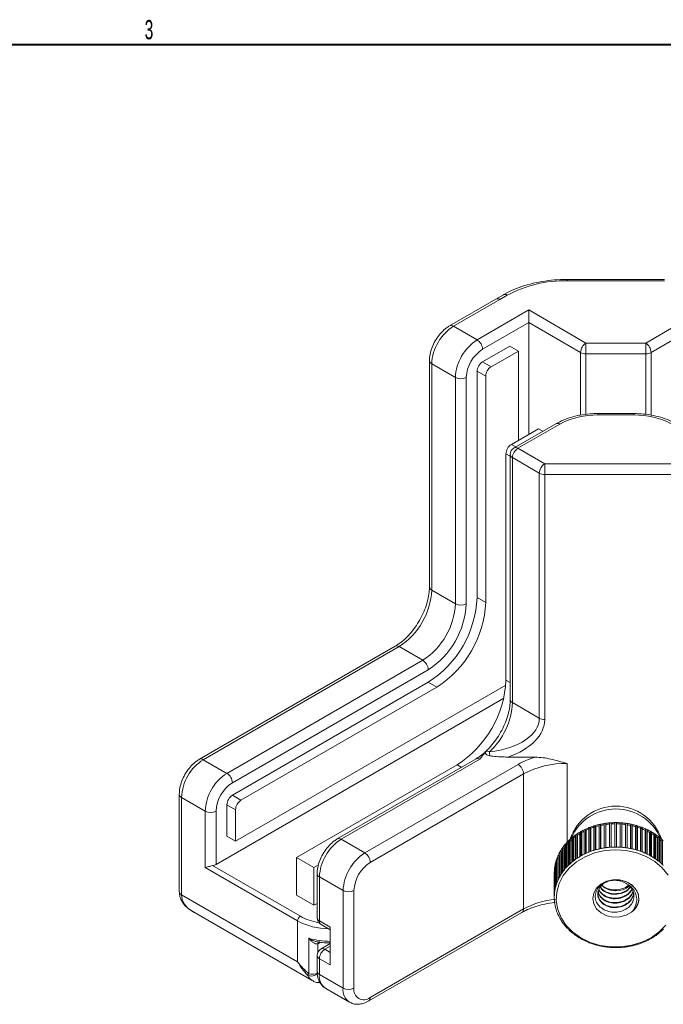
# Model space of a CAD drawing. Header units: millimetres. Extents: x 9 to 550, y 15 to 417.
# Tile 9 of 11: x 193 to 276, y 288 to 416. Entities that reach past the tile are written whole.
import ezdxf

# ---------------------------------------------------------------- set-up
doc = ezdxf.new("R2010")
doc.units = ezdxf.units.MM
doc.styles.add('SLDTEXTSTYLE1', font='TXT', dxfattribs={"width": 0.605})

msp = doc.modelspace()

# ---------------------------------------------------------------- linework, layer by layer
at = {"color": 7, "linetype": 'Continuous', "lineweight": 40}
msp.add_line((12.7, 412.75), (546.1, 412.75), dxfattribs=at)
at = {"color": 7, "linetype": 'Continuous', "lineweight": 0}
for p, q in [((276.614, 382.216), (263.928, 382.216)), ((276.614, 382.033), (263.928, 382.033)), ((255.65, 380.223), (254.674, 379.659)), ((256.15, 380.173), (255.174, 379.61)), ((254.674, 379.659), (248.664, 376.19)), ((249.164, 376.14), (255.174, 379.61)), ((258.957, 378.242), (252.24, 374.365)), ((258.957, 378.242), (266.391, 373.951)), ((274.151, 373.951), (281.585, 378.242)), ((252.947, 373.14), (258.957, 376.61)), ((258.957, 362.078), (258.957, 376.61)), ((265.684, 372.726), (258.957, 376.61)), ((281.585, 376.61), (274.858, 372.726)), ((252.24, 374.365), (249.164, 376.14)), ((266.391, 373.951), (274.151, 373.951)), ((252.947, 371.507), (256.482, 373.548)), ((254.06, 370.864), (257.596, 372.905)), ((256.482, 373.548), (257.596, 372.905)), ((257.596, 372.905), (257.596, 361.292)), ((274.151, 372.557), (266.391, 372.557)), ((246.042, 371.649), (246.042, 342.254)), ((246.335, 371.241), (249.411, 369.466)), ((246.335, 341.846), (246.335, 371.241)), ((252.947, 371.507), (254.06, 370.864)), ((252.24, 370.282), (253.353, 369.639)), ((252.24, 340.886), (252.24, 370.282)), ((249.411, 369.466), (249.411, 340.07)), ((250.825, 340.07), (250.825, 369.466)), ((253.353, 340.244), (253.353, 369.639)), ((272.614, 364.786), (267.928, 364.786)), ((262.478, 363.469), (257.043, 360.331)), ((262.978, 363.419), (257.543, 360.281)), ((272.614, 364.603), (267.928, 364.603)), ((256.694, 360.771), (260.23, 362.812)), ((260.23, 362.812), (260.785, 362.491)), ((257.543, 360.281), (261.033, 358.267)), ((255.987, 330.151), (255.987, 359.546)), ((256.543, 359.465), (256.543, 327.62)), ((260.326, 357.042), (256.836, 359.057)), ((256.836, 359.057), (256.836, 327.212)), ((260.326, 325.197), (260.326, 357.042)), ((261.033, 358.267), (279.509, 358.267)), ((261.033, 356.873), (261.033, 325.028)), ((279.509, 356.873), (261.033, 356.873)), ((249.411, 340.07), (246.335, 341.846)), ((252.24, 340.886), (253.353, 340.244)), ((241.593, 334.547), (216.137, 319.851)), ((216.637, 319.802), (242.093, 334.497)), ((242.093, 334.497), (245.169, 332.722)), ((245.169, 332.722), (219.713, 318.026)), ((220.42, 316.802), (245.876, 331.497)), ((220.42, 315.168), (245.876, 329.864)), ((255.963, 329.502), (220.826, 309.218)), ((221.533, 314.526), (246.989, 329.221)), ((245.876, 329.864), (246.989, 329.221)), ((255.693, 327.774), (251.179, 325.168)), ((256.836, 327.212), (260.326, 325.197)), ((218.299, 306.187), (251.179, 325.168)), ((252.093, 319.913), (234.062, 309.503)), ((256.233, 320.129), (259.81, 320.129)), ((219.713, 318.026), (216.637, 319.802)), ((228.763, 307.086), (249.623, 319.128)), ((252.593, 319.863), (234.562, 309.454)), ((237.638, 307.678), (257.569, 319.184)), ((258.276, 317.959), (238.345, 306.454)), ((258.276, 300.404), (258.276, 317.959)), ((213.516, 315.311), (213.516, 302.655)), ((213.808, 314.903), (216.884, 313.127)), ((213.808, 302.247), (213.808, 314.903)), ((220.42, 315.168), (221.533, 314.526)), ((219.713, 313.944), (220.826, 313.301)), ((219.713, 309.861), (219.713, 313.944)), ((216.884, 313.127), (216.884, 305.778)), ((218.299, 306.187), (218.299, 313.127)), ((220.826, 309.218), (220.826, 313.301)), ((266.783, 307.793), (266.783, 310.968)), ((266.955, 311.034), (266.955, 307.859)), ((267.032, 310.883), (266.955, 311.034)), ((267.424, 308.019), (267.424, 311.194)), ((267.603, 311.247), (267.603, 308.072)), ((267.663, 311.092), (267.603, 311.247)), ((267.663, 308.089), (267.663, 311.092)), ((268.087, 308.198), (268.087, 311.373)), ((268.27, 311.414), (268.27, 308.239)), ((268.314, 311.254), (268.27, 311.414)), ((268.314, 308.248), (268.314, 311.254)), ((268.766, 308.329), (268.766, 311.505)), ((268.953, 311.532), (268.953, 308.357)), ((268.979, 311.37), (268.953, 311.532)), ((268.979, 308.36), (268.979, 311.37)), ((269.456, 308.412), (269.456, 311.587)), ((269.645, 311.601), (269.645, 308.426)), ((269.655, 311.438), (269.645, 311.601)), ((269.655, 308.427), (269.655, 311.438)), ((270.153, 308.445), (270.153, 311.621)), ((270.343, 311.621), (270.343, 308.446)), ((270.842, 311.441), (270.85, 311.604)), ((270.842, 311.441), (270.842, 308.429)), ((270.85, 308.429), (270.85, 311.604)), ((271.04, 311.591), (271.04, 308.416)), ((271.518, 311.376), (271.544, 311.538)), ((271.518, 311.376), (271.518, 308.366)), ((271.544, 308.363), (271.544, 311.538)), ((271.731, 311.512), (271.731, 308.336)), ((272.184, 311.263), (272.227, 311.423)), ((272.184, 311.263), (272.184, 308.257)), ((272.227, 308.248), (272.227, 311.423)), ((272.411, 311.383), (272.411, 308.208)), ((272.836, 311.104), (272.896, 311.26)), ((272.836, 311.104), (272.836, 308.101)), ((272.896, 308.085), (272.896, 311.26)), ((273.075, 311.207), (273.075, 308.032)), ((273.468, 310.898), (273.544, 311.049)), ((273.544, 307.874), (273.544, 311.049)), ((273.717, 310.984), (273.717, 307.809)), ((219.713, 309.861), (220.826, 309.218)), ((264.665, 309.749), (264.665, 306.574)), ((264.801, 309.629), (264.665, 309.749)), ((265.039, 306.855), (265.039, 310.03)), ((265.184, 310.131), (265.184, 306.955)), ((265.306, 310.001), (265.184, 310.131)), ((265.306, 307.036), (265.306, 310.001)), ((265.586, 307.209), (265.586, 310.384)), ((265.741, 310.473), (265.741, 307.298)), ((265.849, 310.336), (265.741, 310.473)), ((265.849, 307.358), (265.849, 310.336)), ((266.169, 307.522), (266.169, 310.697)), ((266.333, 310.775), (266.333, 307.6)), ((266.426, 310.631), (266.333, 310.775)), ((266.426, 307.642), (266.426, 310.631)), ((267.032, 307.887), (267.032, 310.883)), ((273.468, 310.898), (273.468, 307.902)), ((274.076, 310.649), (274.168, 310.794)), ((274.076, 310.649), (274.076, 307.66)), ((274.168, 307.619), (274.168, 310.794)), ((274.333, 310.716), (274.333, 307.541)), ((274.655, 310.357), (274.762, 310.495)), ((274.655, 310.357), (274.655, 307.378)), ((274.762, 307.32), (274.762, 310.495)), ((274.918, 310.406), (274.918, 307.231)), ((275.201, 310.025), (275.322, 310.154)), ((275.201, 310.025), (275.201, 307.058)), ((275.322, 306.979), (275.322, 310.154)), ((275.468, 310.055), (275.468, 306.88)), ((275.709, 309.655), (275.844, 309.776)), ((275.844, 306.601), (275.844, 309.776)), ((237.638, 307.678), (234.562, 309.454)), ((263.379, 308.406), (263.379, 305.231)), ((263.548, 308.318), (263.379, 308.406)), ((263.651, 305.581), (263.651, 308.756)), ((263.759, 308.884), (263.759, 305.709)), ((263.918, 308.785), (263.759, 308.884)), ((263.918, 305.884), (263.918, 308.785)), ((264.067, 306.038), (264.067, 309.213)), ((264.189, 309.333), (264.189, 306.158)), ((264.337, 309.223), (264.189, 309.333)), ((264.337, 306.295), (264.337, 309.223)), ((264.531, 306.464), (264.531, 309.639)), ((264.801, 306.68), (264.801, 309.629)), ((275.709, 309.655), (275.709, 306.705)), ((275.978, 309.666), (275.978, 306.491)), ((276.176, 309.251), (276.323, 309.361)), ((276.176, 309.251), (276.176, 306.321)), ((276.323, 306.186), (276.323, 309.361)), ((262.714, 304.057), (262.714, 307.232)), ((262.778, 307.378), (262.778, 304.203)), ((262.963, 307.316), (262.778, 307.378)), ((262.963, 304.572), (262.963, 307.316)), ((262.971, 304.587), (262.971, 307.762)), ((263.051, 307.903), (263.051, 304.728)), ((263.229, 307.828), (263.051, 307.903)), ((263.229, 305.013), (263.229, 307.828)), ((263.284, 305.096), (263.284, 308.271)), ((263.548, 305.454), (263.548, 308.318)), ((229.259, 299.451), (217.85, 306.037)), ((228.763, 307.086), (231.026, 305.78)), ((228.763, 307.086), (228.763, 302.187)), ((231.026, 305.78), (231.608, 306.116)), ((262.373, 302.953), (262.373, 306.128)), ((262.405, 306.281), (262.405, 303.106)), ((262.514, 306.262), (262.405, 306.281)), ((262.514, 303.511), (262.514, 306.686)), ((262.562, 306.836), (262.562, 303.661)), ((262.714, 306.798), (262.562, 306.836)), ((216.884, 305.778), (228.905, 298.839)), ((231.026, 300.881), (231.026, 305.78)), ((231.441, 304.963), (231.441, 299.247)), ((231.734, 304.555), (234.81, 302.779)), ((231.734, 304.555), (231.734, 298.839)), ((262.292, 305.147), (262.271, 305.148)), ((262.271, 305.148), (262.271, 301.973)), ((262.271, 305.089), (262.271, 301.914)), ((262.292, 302.387), (262.292, 305.562)), ((262.308, 305.717), (262.308, 302.542)), ((262.373, 305.71), (262.308, 305.717)), ((213.808, 302.247), (228.905, 293.531)), ((228.763, 302.187), (231.026, 300.881)), ((234.81, 290.123), (234.81, 302.779)), ((236.224, 302.779), (236.224, 290.123)), ((231.441, 301.12), (231.026, 300.881)), ((215.258, 300.056), (230.794, 291.088)), ((238.138, 288.44), (258.069, 299.946)), ((238.345, 288.898), (258.276, 300.404)), ((228.905, 298.839), (228.905, 293.531)), ((231.734, 298.839), (233.148, 298.023)), ((231.941, 298.381), (233.148, 297.685)), ((233.148, 298.023), (233.148, 293.124)), ((230.373, 291.968), (230.373, 296.584)), ((231.499, 296.136), (231.833, 296.079)), ((231.656, 295.936), (231.543, 295.871)), ((233.148, 295.911), (231.941, 295.214)), ((231.441, 294.348), (231.441, 292.307)), ((233.148, 293.124), (231.734, 293.94)), ((231.734, 293.94), (231.734, 291.899)), ((231.734, 291.899), (234.81, 290.123)), ((232.562, 290.067), (235.638, 288.292))]:
    msp.add_line(p, q, dxfattribs=at)
at = {"color": 8, "linetype": 'Continuous', "lineweight": 0}
for p, q in [((265.684, 364.579), (265.684, 372.726)), ((266.391, 372.557), (266.391, 364.679)), ((274.151, 364.684), (274.151, 372.557)), ((274.858, 372.726), (274.858, 364.577)), ((256.694, 360.771), (257.25, 360.45)), ((255.987, 359.546), (256.543, 359.225)), ((255.987, 330.151), (256.543, 329.83)), ((249.623, 319.128), (250.179, 318.807)), ((263.933, 319.312), (263.933, 309.075)), ((231.543, 295.871), (231.543, 294.789)), ((231.888, 296.07), (231.656, 295.936)), ((233.148, 295.573), (232.441, 295.165)), ((232.441, 295.165), (233.148, 294.757))]:
    msp.add_line(p, q, dxfattribs=at)
at = {"color": 8, "linetype": 'Continuous', "lineweight": 0, "flags": 128}
for points in [[(263.928, 382.216), (263.928, 382.216), (263.928, 382.192), (263.928, 382.13), (263.928, 382.033)], [(267.928, 364.603), (267.928, 364.7), (267.928, 364.761), (267.928, 364.786), (267.928, 364.786)], [(272.614, 364.786), (272.614, 364.786), (272.614, 364.761), (272.614, 364.7), (272.614, 364.603)]]:
    msp.add_lwpolyline(points, dxfattribs=at)
at = {"color": 7, "linetype": 'Continuous', "lineweight": 0, "flags": 128}
for points in [[(258.957, 376.61), (258.957, 376.785), (258.957, 376.984), (258.957, 377.201), (258.957, 377.426), (258.957, 377.651), (258.957, 377.868), (258.957, 378.068), (258.957, 378.242)], [(266.391, 373.951), (266.391, 373.823), (266.391, 373.668), (266.391, 373.493), (266.391, 373.304), (266.391, 373.108), (266.391, 372.914), (266.391, 372.728), (266.391, 372.557)], [(274.151, 373.951), (274.151, 373.823), (274.151, 373.668), (274.151, 373.493), (274.151, 373.304), (274.151, 373.108), (274.151, 372.914), (274.151, 372.728), (274.151, 372.557)], [(261.033, 358.267), (261.033, 358.138), (261.033, 357.984), (261.033, 357.808), (261.033, 357.619), (261.033, 357.424), (261.033, 357.229), (261.033, 357.043), (261.033, 356.873)], [(253.903, 320.296), (253.744, 320.327), (253.602, 320.378), (253.484, 320.446), (253.396, 320.529), (253.343, 320.62), (253.328, 320.716), (253.352, 320.812), (253.412, 320.902)], [(277.08, 304.791), (276.31, 305.735), (275.346, 306.552), (274.218, 307.215), (272.964, 307.703), (271.623, 308.001), (270.239, 308.098), (268.856, 307.991), (267.518, 307.685), (266.269, 307.188), (265.148, 306.518), (264.192, 305.695), (263.431, 304.745), (262.89, 303.7), (262.587, 302.593), (262.53, 301.459), (262.722, 300.336), (263.157, 299.258), (263.821, 298.262), (264.691, 297.377), (265.742, 296.635), (266.937, 296.057), (268.24, 295.662), (269.608, 295.464), (270.997, 295.469), (272.364, 295.676), (273.662, 296.079), (274.852, 296.665), (275.895, 297.415), (276.756, 298.305)], [(263.229, 307.828), (263.256, 307.874), (263.284, 307.921)], [(272.324, 299.983), (271.613, 299.579), (270.791, 299.357), (269.924, 299.336), (269.087, 299.519), (268.349, 299.889), (267.771, 300.416), (267.401, 301.056), (267.271, 301.755), (267.391, 302.456), (267.751, 303.099), (268.322, 303.632), (269.055, 304.009), (269.89, 304.199), (270.756, 304.187), (271.582, 303.973), (272.298, 303.575), (272.846, 303.027), (273.178, 302.373), (273.268, 301.67)]]:
    msp.add_lwpolyline(points, dxfattribs=at)
at = {"color": 7, "linetype": 'Continuous', "lineweight": 0}
for centre, radius, start, end in [((263.611, 366.164), 15.872, 88.8559, 118.04023), ((252.476, 370.962), 6.147, 122.60545, 177.39452), ((255.552, 369.186), 6.147, 122.60545, 177.39452), ((251.412, 373.07), 1.537, 2.60546, 57.3946), ((267.219, 372.656), 1.537, 122.60539, 177.39455), ((273.323, 372.656), 1.537, 2.60545, 57.39461), ((255.431, 369.256), 4.61, 122.60548, 177.39452), ((266.362, 374), 1.443, 241.95978, 271.1441), ((274.179, 374), 1.443, 268.85596, 298.04017), ((253.775, 370.212), 1.537, 122.60544, 177.39456), ((254.888, 369.569), 1.537, 122.60544, 177.39456), ((250.118, 370.83), 1.537, 242.60979, 297.39027), ((267.726, 354.504), 10.1, 88.85588, 118.04024), ((272.816, 354.504), 10.1, 61.95975, 91.14409), ((257.522, 359.476), 1.537, 122.60548, 177.39439), ((257.543, 359.465), 1, 119.99731, 180), ((258.371, 358.987), 1.537, 122.60543, 177.39445), ((261.861, 356.972), 1.537, 122.60543, 177.39445), ((261.004, 358.315), 1.443, 241.96, 271.14389), ((237.124, 342.265), 9.221, 302.60547, 357.39454), ((238.481, 341.482), 13.771, 302.47641, 357.52359), ((240.2, 340.489), 9.221, 302.60547, 357.39454), ((240.079, 340.559), 10.758, 302.60549, 357.39451), ((239.595, 340.839), 13.771, 302.47641, 357.52359), ((250.118, 341.435), 1.537, 242.60979, 297.39027), ((244.341, 331.427), 1.537, 2.60552, 57.39448), ((242.229, 330.746), 13.771, 302.47638, 357.52362), ((247.449, 327.691), 9.399, 312.87665, 357.07533), ((261.004, 326.47), 1.443, 241.96, 271.14389), ((253.52, 320.379), 0.534, 52.62342, 101.63126), ((259.487, 321.195), 5.656, 183.96624, 189.13726), ((262.722, 310.087), 10.456, 106.17625, 119.53219), ((219.949, 314.624), 6.147, 122.60548, 177.39452), ((256.741, 317.889), 1.537, 2.60552, 57.39448), ((263.702, 307.771), 11.543, 88.8559, 118.04025), ((223.025, 312.848), 6.147, 122.60548, 177.39452), ((218.885, 316.732), 1.537, 2.60552, 57.39448), ((222.904, 312.918), 4.61, 122.60554, 177.3944), ((221.248, 313.874), 1.537, 122.60546, 177.39448), ((222.362, 313.231), 1.537, 122.60546, 177.39448), ((270.271, 307.537), 6.234, 18.16467, 161.83534), ((217.591, 314.492), 1.537, 242.60943, 297.39038), ((270.271, 307.076), 6.325, 23.33321, 156.66679), ((270.004, 302.821), 8.76, 111.57303, 114.77436), ((270.064, 302.673), 8.92, 110.39642, 111.57976), ((270.118, 302.525), 9.078, 107.26531, 110.39167), ((270.195, 302.374), 9.078, 107.2652, 110.39151), ((270.162, 302.388), 9.221, 106.11346, 107.27068), ((270.196, 302.266), 9.349, 103.04371, 106.10938), ((270.257, 302.11), 9.349, 103.04373, 106.10936), ((270.223, 302.153), 9.464, 101.91061, 103.04791), ((270.243, 302.057), 9.562, 98.88782, 101.90751), ((270.287, 301.898), 9.562, 98.88778, 101.90769), ((270.256, 301.977), 9.643, 97.76743, 98.89072), ((270.265, 301.913), 9.708, 94.77653, 97.76619), ((270.291, 301.749), 9.71, 94.77668, 97.76568), ((270.267, 301.892), 9.729, 93.662, 94.77966), ((270.271, 301.838), 9.783, 90.68971, 93.66403), ((270.28, 301.67), 9.788, 90.69006, 93.66309), ((270.271, 301.82), 9.801, 89.57909, 90.69008), ((270.263, 301.668), 9.791, 86.6068, 89.57919), ((270.271, 301.834), 9.787, 86.60641, 89.57986), ((270.272, 301.854), 9.767, 85.49242, 86.60593), ((270.251, 301.742), 9.717, 82.50618, 85.49367), ((270.276, 301.901), 9.72, 82.50642, 85.4932), ((270.284, 301.962), 9.659, 81.3821, 82.50392), ((270.254, 301.885), 9.575, 78.3677, 81.3847), ((270.296, 302.044), 9.576, 78.36786, 81.38453), ((270.312, 302.124), 9.494, 77.22935, 78.36363), ((270.282, 302.097), 9.362, 74.16991, 77.23288), ((270.34, 302.247), 9.368, 74.17095, 77.23193), ((270.37, 302.355), 9.255, 73.01147, 74.16514), ((270.342, 302.357), 9.096, 69.89383, 73.0162), ((270.416, 302.504), 9.1, 69.89459, 73.01544), ((270.465, 302.64), 8.956, 68.70838, 69.88796), ((270.53, 302.803), 8.78, 65.51803, 68.71497), ((269.322, 303.943), 7.443, 128.72796, 130.06269), ((269.443, 303.79), 7.638, 125.20988, 128.71735), ((269.546, 303.711), 7.585, 126.45548, 128.7244), ((269.561, 303.625), 7.841, 123.92942, 125.21828), ((269.663, 303.469), 8.027, 120.52647, 123.91988), ((269.766, 303.37), 7.992, 121.5383, 123.92406), ((269.762, 303.304), 8.219, 119.28549, 120.53488), ((269.852, 303.142), 8.405, 115.98669, 119.27789), ((269.919, 303.08), 8.319, 116.79448, 119.28947), ((269.93, 302.985), 8.58, 114.78088, 115.99533), ((270.097, 302.677), 8.76, 111.57317, 114.77451), ((270.436, 302.654), 8.784, 65.51886, 68.71413), ((270.608, 302.976), 8.59, 64.29907, 65.51322), ((270.678, 303.12), 8.43, 61.02378, 64.30811), ((270.587, 303.012), 8.396, 61.01984, 63.50465), ((270.768, 303.284), 8.242, 59.7689, 61.01606), ((270.866, 303.449), 8.051, 56.39098, 59.77787), ((270.762, 303.347), 8.018, 56.38754, 58.78003), ((270.955, 303.586), 7.887, 55.09786, 56.38057), ((271.084, 303.77), 7.663, 51.60418, 55.10414), ((270.973, 303.68), 7.624, 51.59901, 53.87328), ((271.208, 303.927), 7.463, 50.26192, 51.59464), ((237.874, 304.276), 6.147, 122.60548, 177.39452), ((268.537, 304.682), 6.361, 144.17624, 145.65784), ((268.664, 304.589), 6.519, 140.26613, 144.16438), ((268.802, 304.525), 6.48, 142.64732, 144.17105), ((268.807, 304.472), 6.704, 138.84447, 140.2748), ((268.932, 304.36), 6.872, 135.06851, 138.83229), ((269.038, 304.309), 6.8, 136.96891, 138.84254), ((269.06, 304.234), 7.052, 133.69442, 135.07861), ((269.194, 304.093), 7.246, 130.05223, 133.68563), ((269.305, 304.023), 7.191, 131.58825, 133.69257), ((270.265, 298.736), 9.71, 94.77672, 97.76573), ((270.269, 298.689), 9.757, 93.66427, 94.7787), ((270.271, 298.659), 9.787, 90.69007, 93.66317), ((270.271, 298.652), 9.794, 89.57868, 90.69048), ((270.271, 298.659), 9.787, 86.60641, 89.57986), ((270.273, 298.695), 9.751, 85.49152, 86.60683), ((270.276, 298.726), 9.72, 82.50653, 85.49323), ((271.332, 304.075), 7.27, 46.64756, 50.27299), ((271.228, 304.011), 7.207, 46.63913, 48.75908), ((271.46, 304.212), 7.082, 45.25891, 46.63872), ((240.95, 302.5), 6.147, 122.60548, 177.39452), ((236.81, 306.384), 1.537, 2.60552, 57.39448), ((267.953, 305.003), 5.693, 156.94626, 161.21325), ((268.063, 304.957), 5.813, 155.38061, 156.95358), ((268.164, 304.909), 5.925, 151.21318, 155.36792), ((268.281, 304.845), 6.058, 149.6909, 151.22189), ((268.403, 304.773), 6.2, 145.64856, 149.67947), ((269.663, 300.295), 8.026, 120.52621, 123.92013), ((269.762, 300.129), 8.219, 119.28549, 120.53488), ((269.853, 299.966), 8.406, 115.98721, 119.27767), ((269.937, 299.795), 8.597, 114.78174, 115.99384), ((270.004, 299.646), 8.76, 111.57293, 114.77438), ((270.059, 299.511), 8.906, 110.39552, 111.58067), ((270.118, 299.35), 9.078, 107.26531, 110.39167), ((270.162, 299.213), 9.221, 106.11346, 107.27068), ((270.196, 299.091), 9.349, 103.04371, 106.10938), ((270.222, 298.986), 9.456, 101.91012, 103.0484), ((270.243, 298.883), 9.561, 98.88762, 101.90771), ((270.255, 298.811), 9.635, 97.76726, 98.89156), ((270.283, 298.784), 9.661, 81.38205, 82.50362), ((270.297, 298.871), 9.573, 78.36746, 81.38493), ((270.315, 298.961), 9.482, 77.22873, 78.36453), ((270.34, 299.071), 9.369, 74.17102, 77.23176), ((270.37, 299.18), 9.255, 73.01147, 74.16514), ((270.416, 299.329), 9.1, 69.89447, 73.01556), ((270.465, 299.465), 8.956, 68.70838, 69.88796), ((270.53, 299.628), 8.779, 65.51795, 68.71504), ((270.609, 299.803), 8.588, 64.29893, 65.51337), ((270.68, 299.947), 8.427, 61.02325, 64.30866), ((270.768, 300.109), 8.243, 59.76891, 61.01604), ((270.866, 300.274), 8.051, 56.39098, 59.77787), ((217.67, 307.327), 1.302, 277.97696, 298.88884), ((240.829, 302.57), 4.61, 122.60554, 177.3944), ((267.671, 305.082), 5.401, 168.83184, 173.25125), ((267.707, 305.076), 5.437, 167.18967, 168.83688), ((267.785, 305.058), 5.517, 162.82863, 167.18652), ((267.862, 305.035), 5.597, 161.22207, 162.83639), ((268.932, 301.185), 6.872, 135.06851, 138.83229), ((269.069, 301.05), 7.064, 133.69611, 135.0779), ((269.195, 300.916), 7.248, 130.05279, 133.68507), ((269.327, 300.761), 7.452, 128.72809, 130.06129), ((269.441, 300.617), 7.635, 125.20927, 128.71805), ((269.561, 300.45), 7.841, 123.92942, 125.21828), ((270.955, 300.411), 7.887, 55.09786, 56.38057), ((271.084, 300.595), 7.663, 51.60418, 55.10414), ((271.219, 300.766), 7.446, 50.26036, 51.5962), ((271.332, 300.9), 7.27, 46.64756, 50.27299), ((271.46, 301.037), 7.082, 45.25891, 46.63872), ((267.613, 305.089), 5.343, 174.91565, 179.36711), ((267.637, 305.086), 5.367, 173.25518, 174.91493), ((268.161, 301.735), 5.921, 151.21221, 155.36933), ((268.281, 301.67), 6.058, 149.69093, 151.22187), ((268.403, 301.598), 6.199, 145.64829, 149.67973), ((268.53, 301.512), 6.353, 144.1753, 145.65877), ((268.664, 301.414), 6.519, 140.26613, 144.16438), ((268.8, 301.302), 6.695, 138.84356, 140.27571), ((267.786, 301.882), 5.518, 162.82932, 167.18623), ((267.87, 301.857), 5.606, 161.22285, 162.83453), ((267.953, 301.828), 5.693, 156.94626, 161.21325), ((268.039, 301.792), 5.787, 155.37648, 156.95642), ((270.272, 305.515), 2.769, 228.46393, 310.05308), ((270.767, 302.05), 1.866, 10.12888, 58.2828), ((235.517, 304.144), 1.537, 242.60943, 297.39038), ((267.613, 301.914), 5.343, 174.91565, 179.36711), ((267.637, 301.911), 5.367, 173.25518, 174.91493), ((267.671, 301.907), 5.401, 168.83173, 173.25136), ((267.707, 301.9), 5.437, 167.18967, 168.83688), ((267.616, 301.914), 5.345, 179.37063, 181.03397), ((267.616, 301.914), 5.345, 181.03733, 185.48765), ((267.643, 301.917), 5.372, 185.48851, 187.14684), ((267.677, 301.922), 5.406, 187.15114, 191.56772), ((267.748, 301.936), 5.479, 191.56654, 193.20198), ((270.985, 301.841), 2.289, 305.78399, 355.71653), ((229.673, 298.804), 0.768, 122.60487, 177.39506), ((267.796, 301.948), 5.529, 193.21215, 197.56332), ((267.877, 301.973), 5.613, 197.55683, 199.16768), ((267.964, 302.004), 5.705, 199.17642, 203.43777), ((268.061, 302.046), 5.811, 203.42847, 205.00325), ((268.178, 302.101), 5.94, 205.01191, 209.15943), ((232.441, 299.247), 1, 180, 240.00269), ((268.304, 302.17), 6.084, 209.15233, 210.67828), ((268.419, 302.24), 6.219, 210.68982, 214.71314), ((268.542, 302.323), 6.367, 214.70162, 216.18358), ((268.678, 302.425), 6.537, 216.19213, 220.08411), ((268.818, 302.541), 6.719, 220.07274, 221.50158), ((268.949, 302.658), 6.895, 221.51304, 225.26859), ((269.077, 302.786), 7.075, 225.25727, 226.6384), ((269.212, 302.93), 7.273, 226.6482, 230.27235), ((269.338, 303.08), 7.469, 230.26336, 231.59508), ((269.458, 303.233), 7.663, 231.60414, 235.10418), ((269.557, 303.373), 7.835, 235.09356, 236.38479), ((270.878, 303.534), 8.028, 300.52677, 303.9196), ((270.982, 303.376), 7.839, 303.92927, 305.21843), ((271.101, 303.211), 7.636, 305.20948, 308.71809), ((271.227, 303.052), 7.433, 308.72638, 310.063), ((271.348, 302.91), 7.246, 310.05223, 313.68563), ((271.48, 302.77), 7.054, 313.69494, 315.0786), ((269.677, 303.555), 8.053, 236.39103, 239.77719), ((269.77, 303.712), 8.235, 239.76918, 241.01745), ((269.863, 303.882), 8.429, 241.02328, 244.30801), ((269.946, 304.052), 8.618, 244.30178, 245.51208), ((270.014, 304.203), 8.784, 245.51843, 248.714), ((270.08, 304.372), 8.965, 248.70976, 249.88805), ((270.125, 304.497), 9.098, 249.89424, 253.01579), ((270.162, 304.615), 9.222, 253.00936, 254.16725), ((270.2, 304.752), 9.364, 254.17027, 257.2326), ((270.227, 304.868), 9.483, 257.22869, 258.36429), ((270.318, 304.851), 9.466, 281.91068, 283.04784), ((270.345, 304.738), 9.349, 283.04381, 286.10928), ((270.379, 304.618), 9.225, 286.11347, 287.27024), ((270.423, 304.478), 9.078, 287.26542, 290.39155), ((270.475, 304.338), 8.929, 290.39715, 291.57933), ((270.537, 304.182), 8.761, 291.57323, 294.77437), ((270.618, 304.005), 8.566, 294.77954, 295.99604), ((270.69, 303.86), 8.404, 295.98665, 299.27793), ((270.78, 303.698), 8.219, 299.28548, 300.53489), ((232.441, 294.348), 1, 119.99731, 180), ((233.269, 293.87), 1.537, 122.6054, 177.39478), ((270.245, 304.955), 9.572, 258.36717, 261.38522), ((270.258, 305.041), 9.659, 261.3821, 262.50392), ((270.266, 305.1), 9.718, 262.50615, 265.49347), ((270.269, 305.139), 9.758, 265.49188, 266.60647), ((270.271, 305.169), 9.788, 266.60633, 269.57958), ((270.271, 305.192), 9.811, 269.58034, 270.6902), ((270.271, 305.163), 9.781, 270.68912, 273.66412), ((270.273, 305.136), 9.755, 273.66385, 274.77862), ((270.277, 305.089), 9.708, 274.77645, 277.7662), ((270.285, 305.034), 9.652, 277.76766, 278.88991), ((270.299, 304.947), 9.563, 278.88808, 281.90748), ((230.671, 292.855), 1.172, 245.39335, 318.07003), ((227.097, 295.267), 4.649, 311.58051, 314.79964), ((230.83, 293.467), 1.566, 253.05606, 297.07408), ((235.517, 291.488), 1.537, 242.60943, 297.39038), ((237.517, 289.913), 1.31, 170.78625, 309.20318)]:
    msp.add_arc(centre, radius, start, end, dxfattribs=at)
at = {"color": 8, "linetype": 'Continuous', "lineweight": 0}
for centre, radius, start, end in [((255.857, 379.764), 0.503, 54.38378, 114.29088), ((254.881, 379.201), 0.503, 54.38238, 114.30684), ((248.871, 375.731), 0.503, 54.38344, 114.29258), ((246.543, 371.699), 0.503, 185.7101, 245.62359), ((262.685, 363.01), 0.503, 54.38228, 114.30691), ((257.25, 359.873), 0.503, 54.38228, 114.30691), ((257.043, 359.515), 0.503, 185.69524, 245.62484), ((246.543, 342.304), 0.503, 185.6954, 245.62468), ((241.8, 334.088), 0.503, 54.38274, 114.30683), ((257.043, 327.67), 0.503, 185.69524, 245.62484), ((252.3, 319.454), 0.503, 54.38264, 114.30689), ((216.344, 319.393), 0.503, 54.38404, 114.29198), ((213.996, 315.347), 0.482, 184.20379, 247.10014), ((234.272, 309.072), 0.479, 52.74829, 115.95897), ((231.921, 304.999), 0.482, 184.20368, 247.10026), ((214.016, 302.705), 0.503, 185.69468, 245.62609), ((263.518, 290.686), 11.042, 95.91273, 118.34277), ((232.731, 305.769), 7.209, 241.20408, 261.33138), ((257.789, 300.348), 0.49, 304.81143, 6.50059), ((232.948, 306.413), 8.586, 241.90452, 269.67889), ((231.941, 299.297), 0.503, 185.69453, 245.62624), ((232.202, 298.775), 0.473, 172.22902, 236.45857), ((233.119, 305.992), 9.8, 253.72785, 270.16564), ((231.908, 295.961), 0.253, 127.03345, 185.50318), ((231.941, 294.398), 0.503, 185.69453, 245.62624), ((232.148, 294.756), 0.503, 54.38241, 114.30713), ((231.941, 292.357), 0.503, 185.69453, 245.62624), ((233.656, 291.665), 1.937, 173.08226, 235.60532), ((236.768, 289.906), 1.971, 173.69449, 235.15981), ((237.844, 288.849), 0.503, 305.70532, 5.61961)]:
    msp.add_arc(centre, radius, start, end, dxfattribs=at)
at = {"color": 7, "linetype": 'Continuous', "lineweight": 0}
for centre, major_axis, ratio, start_param, end_param in [((251.134, 325.605), (9.187, -0.569), 0.5315052, 5.044646, 6.3161043), ((251.134, 325.028), (9.899, 0), 0.5773815, 5.2534885, 6.2831853), ((218.758, 302.655), (4.928, 0.713), 0.6520801, 3.8329585, 3.8612129), ((230.836, 296.279), (0.707, 1.225), 0.5773346, 4.7124296, 4.719162)]:
    msp.add_ellipse(centre, major_axis=major_axis, ratio=ratio, start_param=start_param, end_param=end_param, dxfattribs=at)
at = {"color": 8, "linetype": 'Continuous', "lineweight": 0}
msp.add_ellipse((218.758, 302.655), major_axis=(4.928, 0.713), ratio=0.6520801, start_param=3.0474791, end_param=3.8329585, dxfattribs=at)
at = {"color": 7, "linetype": 'Continuous', "lineweight": 0}
for points, knots in [([(263.928, 382.216), (263.641, 382.213), (262.813, 382.202), (261.452, 382.083), (259.882, 381.819), (258.382, 381.427), (257.006, 380.922), (256.123, 380.493), (255.697, 380.25), (255.65, 380.223)], [0, 0, 0, 0, 0.0942625, 0.2722868, 0.4506008, 0.6292819, 0.8085015, 0.9787733, 1, 1, 1, 1]), ([(248.664, 376.19), (248.531, 376.107), (248.16, 375.874), (247.595, 375.358), (247.013, 374.629), (246.542, 373.805), (246.209, 372.929), (246.06, 372.201), (246.047, 371.783), (246.042, 371.649)], [0, 0, 0, 0, 0.0920121, 0.2576889, 0.4227959, 0.5876104, 0.7533794, 0.9213997, 1, 1, 1, 1]), ([(267.928, 364.786), (267.693, 364.782), (267.016, 364.771), (265.906, 364.65), (264.647, 364.38), (263.479, 363.993), (262.807, 363.641), (262.478, 363.469)], [0, 0, 0, 0, 0.11774592, 0.33942168, 0.56186374, 0.78541386, 1, 1, 1, 1]), ([(278.064, 363.469), (277.883, 363.567), (277.366, 363.849), (276.408, 364.226), (275.181, 364.551), (273.903, 364.75), (273.037, 364.774), (272.614, 364.786)], [0, 0, 0, 0, 0.1197206, 0.343139, 0.5659667, 0.788121, 1, 1, 1, 1]), ([(246.042, 342.254), (246.039, 342.1), (246.028, 341.651), (245.905, 340.829), (245.623, 339.801), (245.205, 338.754), (244.665, 337.731), (244.024, 336.772), (243.306, 335.914), (242.558, 335.206), (241.979, 334.777), (241.666, 334.591), (241.593, 334.547)], [0, 0, 0, 0, 0.058679, 0.1717956, 0.2856959, 0.4003031, 0.5153776, 0.6305984, 0.7455512, 0.8598513, 0.9670245, 1, 1, 1, 1]), ([(256.543, 327.62), (256.539, 327.466), (256.529, 327.016), (256.405, 326.195), (256.124, 325.167), (255.705, 324.12), (255.166, 323.096), (254.523, 322.142), (253.898, 321.374), (253.481, 320.994), (253.321, 320.848)], [0, 0, 0, 0, 0.071785, 0.2101664, 0.3495063, 0.4897112, 0.6304877, 0.7714432, 0.9120712, 1, 1, 1, 1]), ([(253.321, 320.848), (253.227, 320.757), (252.898, 320.435), (252.479, 320.144), (252.167, 319.957), (252.093, 319.913)], [0, 0, 0, 0, 0.2323692, 0.8193829, 1, 1, 1, 1]), ([(253.412, 320.902), (253.198, 320.646), (252.913, 320.307), (252.661, 319.956), (252.596, 319.867), (252.593, 319.863)], [0, 0, 0, 0, 0.7476842, 0.9889202, 1, 1, 1, 1]), ([(256.233, 320.129), (255.583, 320.156), (254.8, 320.188), (254.033, 320.281), (253.903, 320.296)], [0, 0, 0, 0, 0.83024404, 1, 1, 1, 1]), ([(259.81, 320.129), (260.144, 320.112), (260.82, 320.079), (262.198, 319.809), (263.223, 319.517), (263.925, 319.314), (263.933, 319.312)], [0, 0, 0, 0, 0.2356328, 0.4759747, 0.9940625, 1, 1, 1, 1]), ([(216.137, 319.851), (216.004, 319.768), (215.633, 319.536), (215.068, 319.02), (214.486, 318.291), (214.015, 317.467), (213.682, 316.591), (213.533, 315.863), (213.52, 315.444), (213.516, 315.311)], [0, 0, 0, 0, 0.0920126, 0.25768935, 0.42279565, 0.58761043, 0.75337963, 0.92139931, 1, 1, 1, 1]), ([(234.062, 309.503), (233.93, 309.421), (233.559, 309.188), (232.993, 308.672), (232.411, 307.943), (231.94, 307.119), (231.608, 306.243), (231.458, 305.515), (231.445, 305.096), (231.441, 304.963)], [0, 0, 0, 0, 0.0920126, 0.2576893, 0.4227956, 0.5876104, 0.7533796, 0.9213993, 1, 1, 1, 1]), ([(217.85, 306.037), (217.658, 306.007), (217.467, 305.947), (217.137, 305.848), (216.997, 305.805), (216.884, 305.778)], [0, 0, 0, 0, 0.5, 0.5, 1, 1, 1, 1]), ([(273.268, 301.67), (273.247, 301.906), (273.202, 302.42), (272.77, 303.147), (272.062, 303.75), (271.158, 304.122), (270.175, 304.223), (269.228, 304.055), (268.419, 303.642), (267.846, 303.041), (267.563, 302.33), (267.594, 301.588), (267.936, 300.914), (268.533, 300.38), (269.313, 300.04), (270.184, 299.944), (271.039, 300.091), (271.788, 300.455), (272.334, 301.002), (272.652, 301.67), (272.62, 302.139), (272.604, 302.378)], [0, 0, 0, 0, 0.0493094, 0.1069346, 0.1645598, 0.2222213, 0.2783178, 0.3338797, 0.3894717, 0.4436482, 0.497147, 0.5506701, 0.6029241, 0.6543598, 0.705815, 0.7561435, 0.8055161, 0.8549042, 0.903304, 0.950614, 1, 1, 1, 1]), ([(271.748, 303.637), (271.543, 303.758), (271.125, 304.004), (270.312, 304.164), (269.44, 304.089), (268.635, 303.72), (268.082, 303.14), (267.862, 302.427), (268.007, 301.702), (268.497, 301.087), (269.259, 300.667), (270.172, 300.523), (271.103, 300.681), (271.9, 301.115), (272.454, 301.738), (272.546, 302.225), (272.588, 302.446)], [0, 0, 0, 0, 0.0592175, 0.1208967, 0.1957989, 0.2683585, 0.3439188, 0.4175382, 0.4911576, 0.5667179, 0.6392776, 0.7141798, 0.7890819, 0.8616415, 0.9372018, 1, 1, 1, 1]), ([(268.299, 303.232), (268.375, 303.122), (268.593, 302.808), (269.268, 302.476), (270.173, 302.324), (271.093, 302.491), (271.797, 302.827), (272.045, 303.16), (272.129, 303.273)], [0, 0, 0, 0, 0.1046361, 0.3000919, 0.5018582, 0.7036243, 0.8990805, 1, 1, 1, 1]), ([(268.495, 303.491), (268.513, 303.468), (268.682, 303.246), (269.276, 302.988), (270.173, 302.825), (271.084, 303.004), (271.695, 303.257), (271.881, 303.483), (271.893, 303.498)], [0, 0, 0, 0, 0.0273657, 0.2625621, 0.5053519, 0.7481415, 0.9833385, 1, 1, 1, 1]), ([(271.748, 303.637), (271.977, 303.477), (272.436, 303.155), (272.865, 302.464), (273.027, 301.708), (272.915, 300.904), (272.62, 300.326), (272.372, 300.038), (272.324, 299.983)], [0, 0, 0, 0, 0.1832769, 0.3668469, 0.550404, 0.7381153, 0.949939, 1, 1, 1, 1]), ([(213.516, 302.655), (213.526, 302.49), (213.55, 302.084), (213.786, 301.462), (214.229, 300.839), (214.773, 300.338), (215.205, 300.104), (215.392, 300.003)], [0, 0, 0, 0, 0.14650865, 0.36153925, 0.58161148, 0.81919007, 1, 1, 1, 1]), ([(267.937, 302.425), (267.958, 302.211), (268.003, 301.752), (268.502, 301.16), (269.257, 300.739), (270.173, 300.595), (271.104, 300.753), (271.899, 301.187), (272.442, 301.792), (272.533, 302.258), (272.571, 302.458)], [0, 0, 0, 0, 0.1159798, 0.248775, 0.3762961, 0.5079346, 0.6395731, 0.7670944, 0.8998894, 1, 1, 1, 1]), ([(267.992, 302.652), (268.008, 302.533), (268.054, 302.172), (268.508, 301.666), (269.256, 301.244), (270.172, 301.1), (271.105, 301.257), (271.893, 301.694), (272.385, 302.206), (272.466, 302.566), (272.487, 302.663)], [0, 0, 0, 0, 0.0719003, 0.2198801, 0.3619828, 0.5086736, 0.6553644, 0.7974673, 0.9454468, 1, 1, 1, 1]), ([(268.001, 302.68), (268.015, 302.577), (268.061, 302.231), (268.509, 301.739), (269.255, 301.316), (270.172, 301.172), (271.106, 301.329), (271.891, 301.767), (272.376, 302.263), (272.455, 302.606), (272.474, 302.686)], [0, 0, 0, 0, 0.06403988, 0.21478341, 0.35954067, 0.50897143, 0.65840175, 0.8031592, 0.95390276, 1, 1, 1, 1]), ([(268.057, 302.98), (268.058, 302.971), (268.106, 302.722), (268.521, 302.319), (269.251, 301.892), (270.176, 301.749), (271.097, 301.909), (271.901, 302.322), (272.21, 302.758), (272.361, 302.971)], [0, 0, 0, 0, 0.0064928, 0.1771941, 0.3411165, 0.5103311, 0.6795462, 0.8434685, 1, 1, 1, 1]), ([(268.063, 302.879), (268.204, 302.662), (268.482, 302.237), (269.262, 301.823), (270.173, 301.676), (271.098, 301.837), (271.909, 302.256), (272.224, 302.701), (272.381, 302.923)], [0, 0, 0, 0, 0.1705635, 0.3345795, 0.5038908, 0.6732016, 0.8372179, 1, 1, 1, 1]), ([(268.245, 303.228), (268.336, 303.094), (268.568, 302.754), (269.266, 302.403), (270.173, 302.252), (271.094, 302.418), (271.812, 302.766), (272.068, 303.113), (272.163, 303.241)], [0, 0, 0, 0, 0.1229554, 0.3117886, 0.5067188, 0.701649, 0.8904825, 1, 1, 1, 1]), ([(258.069, 299.946), (258.227, 300.033), (258.689, 300.287), (259.573, 300.652), (260.742, 300.986), (261.695, 301.184), (262.256, 301.228), (262.38, 301.238)], [0, 0, 0, 0, 0.1361313, 0.3979108, 0.6609055, 0.925027, 1, 1, 1, 1]), ([(273.25, 301.843), (273.257, 301.809), (273.328, 301.457), (273.059, 300.752), (272.571, 300.242), (272.324, 299.983)], [0, 0, 0, 0, 0.0494456, 0.5183484, 1, 1, 1, 1]), ([(231.548, 295.88), (231.452, 295.842), (231.345, 295.853), (231.135, 295.919), (231.03, 295.976), (230.828, 296.114), (230.731, 296.195), (230.544, 296.378), (230.457, 296.476), (230.373, 296.584)], [0, 0, 0, 0, 0.25, 0.25, 0.5, 0.5, 0.75, 0.75, 1, 1, 1, 1]), ([(231.833, 296.079), (231.916, 296.064), (232.341, 295.987), (232.788, 295.986), (233.148, 295.984)], [0, 0, 0, 0, 0.195353, 1, 1, 1, 1]), ([(230.373, 291.968), (230.099, 292.203), (229.84, 292.451), (229.351, 292.973), (229.119, 293.249), (228.905, 293.531)], [0, 0, 0, 0, 0.5, 0.5, 1, 1, 1, 1]), ([(230.183, 291.789), (229.936, 292.05), (229.707, 292.326), (229.281, 292.909), (229.083, 293.216), (228.905, 293.531)], [0, 0, 0, 0, 0.5, 0.5, 1, 1, 1, 1]), ([(231.441, 292.307), (231.447, 292.151), (231.462, 291.743), (231.618, 291.138), (231.958, 290.565), (232.291, 290.201), (232.526, 290.102), (232.566, 290.086)], [0, 0, 0, 0, 0.1700001, 0.4451916, 0.7022031, 0.9495696, 1, 1, 1, 1]), ([(230.823, 291.101), (230.951, 291.027), (231.263, 290.845), (231.626, 290.827), (231.84, 290.816)], [0, 0, 0, 0, 0.4114263, 1, 1, 1, 1]), ([(235.651, 288.305), (235.81, 288.222), (236.161, 288.037), (236.79, 287.994), (237.47, 288.104), (237.909, 288.325), (238.138, 288.44)], [0, 0, 0, 0, 0.208597, 0.4624474, 0.7206263, 1, 1, 1, 1])]:
    msp.add_open_spline(points, degree=3, knots=knots, dxfattribs=at)
at = {"color": 8, "linetype": 'Continuous', "lineweight": 0}
for points, knots in [([(230.373, 296.584), (230.377, 296.582), (230.505, 296.497), (230.793, 296.337), (231.175, 296.177), (231.42, 296.14), (231.498, 296.128)], [0, 0, 0, 0, 0.009339, 0.3787889, 0.8018299, 1, 1, 1, 1]), ([(231.652, 296.098), (231.627, 296.076), (231.571, 296.025), (231.556, 295.93), (231.547, 295.878)], [0, 0, 0, 0, 0.4452278, 1, 1, 1, 1]), ([(230.821, 291.13), (230.666, 291.215), (230.4, 291.361), (230.247, 291.662), (230.183, 291.789)], [0, 0, 0, 0, 0.5792674, 1, 1, 1, 1])]:
    msp.add_open_spline(points, degree=3, knots=knots, dxfattribs=at)
at = {"color": 7, "linetype": 'Continuous', "lineweight": 0}
msp.add_open_spline([(231.656, 295.936), (231.62, 295.915), (231.584, 295.896), (231.548, 295.878)], degree=3, dxfattribs=at)

# ---------------------------------------------------------------- texts
at = {"color": 7, "linetype": 'Continuous', "lineweight": 0, "insert": (209.575, 415.926), "char_height": 2.5, "attachment_point": 2, "style": 'SLDTEXTSTYLE1'}
msp.add_mtext('3', dxfattribs=at)

doc.saveas('drawing.dxf')
